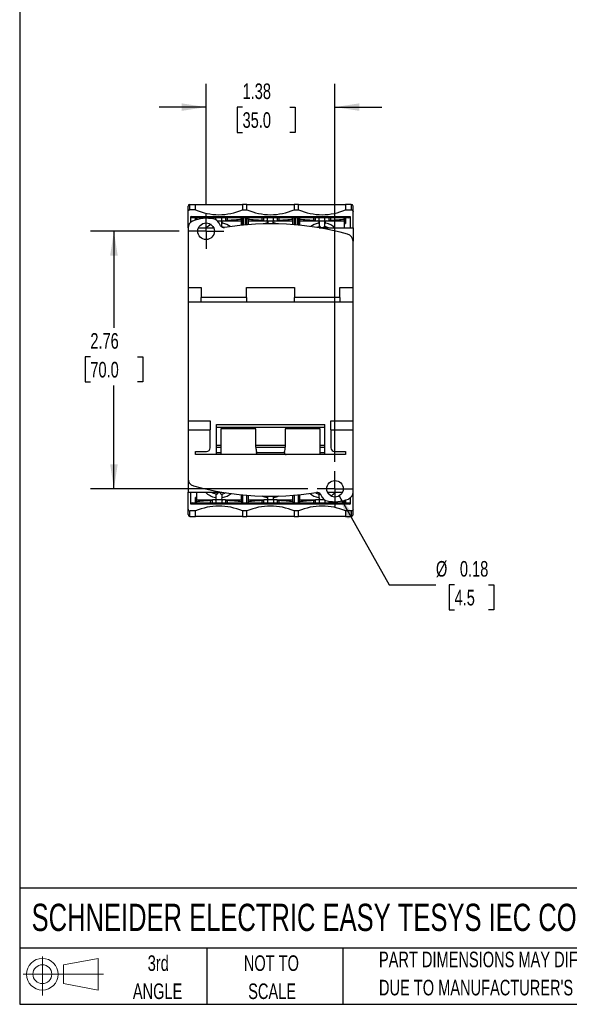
# Model space of a CAD drawing. Header units: inches. Extents: x 0.5 to 21.5, y 0.5 to 16.5.
# Tile 1 of 20: x 0.5 to 6.4, y 0.5 to 11. Entities that reach past the tile are written whole.
import ezdxf

# ---------------------------------------------------------------- set-up
doc = ezdxf.new("R2010")
doc.units = ezdxf.units.IN
doc.header["$LTSCALE"] = 2
doc.header["$MEASUREMENT"] = 0
doc.linetypes.add('CENTERX2', pattern=[0.8, 0.5, -0.1, 0.1, -0.1])
doc.layers.add('CENTER', color=40, linetype='CENTERX2')
doc.layers.add('SLD-DEFPOINTS', color=7, linetype='Continuous')
doc.layers.add('DIMENSIONS', color=140, linetype='Continuous', lineweight=25)
doc.layers.add('TEXT', color=140, linetype='Continuous', lineweight=25)
doc.styles.add('SLDTEXTSTYLE0', font='TXT', dxfattribs={"width": 0.7})
doc.dimstyles.new('SLDDIMSTYLE0', dxfattribs={"dimtxt": 0.169922, "dimasz": 0.26, "dimexe": 0, "dimexo": 0.0625, "dimgap": 0.04248, "dimtad": 0, "dimtih": 1, "dimtoh": 1, "dimrnd": 1e-09, "dimzin": 12, "dimdsep": 46, "dimtxsty": 'SLDTEXTSTYLE0', "dimsah": 1, "dimcen": 0.09, "dimadec": 0, "dimazin": 3, "dimtfac": 1, "dimtmove": 0, "dimatfit": 0, "dimfxl": 0, "dimfrac": 2, "dimtolj": 1, "dimtzin": 12, "dimarcsym": 0})
doc.dimstyles.new('SLDDIMSTYLE1', dxfattribs={"dimtxt": 0.169922, "dimasz": 0.26, "dimexe": 0, "dimexo": 0.0625, "dimgap": 0.04248, "dimtad": 0, "dimtih": 1, "dimtoh": 1, "dimrnd": 1e-09, "dimzin": 12, "dimdsep": 46, "dimtxsty": 'SLDTEXTSTYLE0', "dimsah": 1, "dimcen": 0.09, "dimadec": 0, "dimazin": 3, "dimtfac": 1, "dimtofl": 0, "dimtmove": 0, "dimatfit": 3, "dimfxl": 0, "dimfrac": 2, "dimtolj": 1, "dimtzin": 12, "dimarcsym": 0})
doc.dimstyles.new('SLDDIMSTYLE2', dxfattribs={"dimtxt": 0.169922, "dimasz": 0.26, "dimexe": 0, "dimexo": 0.0625, "dimgap": 0.04248, "dimtad": 0, "dimtih": 1, "dimtoh": 1, "dimrnd": 1e-09, "dimdsep": 46, "dimtxsty": 'SLDTEXTSTYLE0', "dimsah": 1, "dimcen": 0, "dimadec": 0, "dimazin": 2, "dimtfac": 1, "dimtofl": 0, "dimtmove": 0, "dimatfit": 3, "dimfxl": 0, "dimfrac": 2, "dimtolj": 1, "dimtzin": 12, "dimarcsym": 0})

# ---------------------------------------------------------------- blocks, each defined once
blk = doc.blocks.new('Block11')
at = {"color": 7, "linetype": 'Continuous', "lineweight": 18}
for p, q in [((0.204, 0.418), (0.204, 0)), ((0.431, 0.328), (0.801, 0.396)), ((0.431, 0.126), (0.431, 0.328)), ((0.801, 0.396), (0.801, 0.058)), ((0, 0.227), (0.856, 0.227)), ((0.431, 0.126), (0.801, 0.058))]:
    blk.add_line(p, q, dxfattribs=at)
for radius in [0.169, 0.101]:
    blk.add_circle((0.204, 0.227), radius, dxfattribs=at)
blk = doc.blocks.new('Block12')
at = {"layer": 'SLD-DEFPOINTS'}
blk.add_blockref('Block11', (0, 0), dxfattribs=at)
blk = doc.blocks.new('SW_NOTE_0_2')
at = {"layer": 'TEXT', "color": 0, "char_height": 0.16667, "attachment_point": 1, "style": 'SLDTEXTSTYLE0'}
for s, insert in [('PART DIMENSIONS MAY DIFFER SLIGHTLY', (0, 0.215)), ("DUE TO MANUFACTURER'S VARIANCES", (0, -0.086))]:
    blk.add_mtext(s, dxfattribs=dict(at, insert=insert))
blk = doc.blocks.new('SW_NOTE_0_3')
at = {"layer": 'TEXT', "color": 0, "char_height": 0.1667, "attachment_point": 2, "style": 'SLDTEXTSTYLE0'}
for s, insert in [('NOT TO', (0.414, 0.215)), ('SCALE', (0.422, -0.086))]:
    blk.add_mtext(s, dxfattribs=dict(at, insert=insert))
blk = doc.blocks.new('SW_NOTE_0_4')
at = {"layer": 'TEXT', "color": 0, "char_height": 0.1667, "attachment_point": 2, "style": 'SLDTEXTSTYLE0'}
for s, insert in [('3rd', (0.182, 0.215)), ('ANGLE', (0.175, -0.086))]:
    blk.add_mtext(s, dxfattribs=dict(at, insert=insert))
blk = doc.blocks.new('_D')
at = {"layer": 'DIMENSIONS'}
for p, q in [((2.492, 9.061), (2.492, 10.35)), ((3.87, 6.305), (3.87, 10.35)), ((2.492, 10.1), (1.992, 10.1)), ((2.882, 10.1), (2.825, 10.1)), ((2.825, 10.1), (2.825, 9.83)), ((3.387, 10.1), (3.444, 10.1)), ((3.444, 10.1), (3.444, 9.83)), ((3.87, 10.1), (4.37, 10.1)), ((2.825, 9.83), (2.882, 9.83)), ((3.444, 9.83), (3.387, 9.83))]:
    blk.add_line(p, q, dxfattribs=at)
for points in [[(2.492, 10.1), (2.232, 10.14), (2.232, 10.06)], [(3.87, 10.1), (4.13, 10.06), (4.13, 10.14)]]:
    blk.add_solid(points, dxfattribs=at)
at = {"layer": 'DIMENSIONS', "char_height": 0.1667, "attachment_point": 1, "style": 'SLDTEXTSTYLE0'}
for s, insert in [('1.38', (2.882, 10.353)), ('35.0', (2.882, 10.045))]:
    blk.add_mtext(s, dxfattribs=dict(at, insert=insert))
blk = doc.blocks.new('_D_1')
at = {"layer": 'DIMENSIONS'}
for p, q in [((2.203, 8.772), (1.257, 8.772)), ((1.507, 8.772), (1.507, 7.737)), ((1.255, 7.429), (1.198, 7.429)), ((1.198, 7.429), (1.198, 7.159)), ((1.76, 7.429), (1.817, 7.429)), ((1.817, 7.429), (1.817, 7.159)), ((1.198, 7.159), (1.255, 7.159)), ((1.507, 6.016), (1.507, 7.121)), ((1.817, 7.159), (1.76, 7.159)), ((3.581, 6.016), (1.257, 6.016))]:
    blk.add_line(p, q, dxfattribs=at)
for points in [[(1.507, 8.772), (1.467, 8.512), (1.547, 8.512)], [(1.507, 6.016), (1.547, 6.276), (1.467, 6.276)]]:
    blk.add_solid(points, dxfattribs=at)
at = {"layer": 'DIMENSIONS', "char_height": 0.1667, "attachment_point": 1, "style": 'SLDTEXTSTYLE0'}
for s, insert in [('2.76', (1.255, 7.682)), ('70.0', (1.255, 7.374))]:
    blk.add_mtext(s, dxfattribs=dict(at, insert=insert))
blk = doc.blocks.new('_D_2')
at = {"layer": 'DIMENSIONS'}
for p, q in [((3.913, 5.939), (4.449, 4.99)), ((4.449, 4.99), (4.949, 4.99)), ((5.148, 4.99), (5.091, 4.99)), ((5.091, 4.99), (5.091, 4.72)), ((5.511, 4.99), (5.568, 4.99)), ((5.568, 4.99), (5.568, 4.72)), ((5.091, 4.72), (5.148, 4.72)), ((5.568, 4.72), (5.511, 4.72))]:
    blk.add_line(p, q, dxfattribs=at)
blk.add_solid([(3.913, 5.939), (4.006, 5.693), (4.076, 5.732)], dxfattribs=at)
at = {"layer": 'DIMENSIONS', "char_height": 0.1667, "attachment_point": 1, "style": 'SLDTEXTSTYLE0'}
for s, insert in [('%%c', (4.949, 5.243)), ('0.18', (5.205, 5.243)), ('4.5', (5.148, 4.935))]:
    blk.add_mtext(s, dxfattribs=dict(at, insert=insert))
blk = doc.blocks.new('SW_CENTERMARKSYMBOL_0')
at = {"layer": 'CENTER', "color": 0}
for p, q in [((0, 0.1), (0, 0.189)), ((-0.1, 0), (-0.189, 0)), ((0, 0), (-0.1, 0)), ((0, 0), (0, 0.1)), ((0, 0), (0, -0.1)), ((0, 0), (0.1, 0)), ((0.1, 0), (0.189, 0)), ((0, -0.1), (0, -0.189))]:
    blk.add_line(p, q, dxfattribs=at)
blk = doc.blocks.new('SW_CENTERMARKSYMBOL_1')
at = {"layer": 'CENTER', "color": 0}
for p, q in [((0, 0.1), (0, 0.189)), ((-0.1, 0), (-0.189, 0)), ((0, 0), (-0.1, 0)), ((0, 0), (0, 0.1)), ((0, 0), (0, -0.1)), ((0, 0), (0.1, 0)), ((0.1, 0), (0.189, 0)), ((0, -0.1), (0, -0.189))]:
    blk.add_line(p, q, dxfattribs=at)

msp = doc.modelspace()

# ---------------------------------------------------------------- linework, layer by layer
for p, q in [((2.299, 8.808), (2.299, 8.981)), ((2.319, 9.002), (2.319, 9.059)), ((2.319, 9.059), (2.378, 9.059)), ((2.378, 9.002), (2.319, 9.002)), ((2.378, 9.002), (2.378, 9.059)), ((2.378, 9.059), (2.882, 9.059)), ((2.929, 9.059), (2.882, 9.059)), ((2.882, 9.059), (2.882, 9.002)), ((2.882, 9.002), (2.929, 9.002)), ((2.929, 9.002), (2.929, 9.059)), ((2.929, 9.059), (3.433, 9.059)), ((3.48, 9.059), (3.433, 9.059)), ((3.433, 9.059), (3.433, 9.002)), ((3.433, 9.002), (3.48, 9.002)), ((3.48, 9.002), (3.48, 9.059)), ((3.48, 9.059), (3.984, 9.059)), ((4.043, 9.059), (3.984, 9.059)), ((3.984, 9.059), (3.984, 9.002)), ((3.984, 9.002), (4.043, 9.002)), ((4.043, 9.059), (4.043, 9.002)), ((4.063, 8.807), (4.063, 8.981)), ((2.33, 8.93), (4.031, 8.93)), ((2.33, 8.914), (2.33, 8.93)), ((2.346, 8.914), (2.33, 8.93)), ((2.33, 8.871), (2.33, 8.914)), ((2.346, 8.914), (2.33, 8.914)), ((4.015, 8.914), (2.346, 8.914)), ((2.378, 8.892), (2.378, 8.914)), ((2.389, 8.914), (2.389, 8.902)), ((2.389, 8.902), (2.389, 8.895)), ((2.537, 8.914), (2.537, 8.906)), ((2.559, 8.905), (2.559, 8.914)), ((2.598, 8.894), (2.598, 8.914)), ((2.614, 8.882), (2.661, 8.882)), ((2.648, 8.831), (2.629, 8.864)), ((2.659, 8.82), (2.659, 8.882)), ((2.661, 8.882), (2.661, 8.914)), ((2.661, 8.882), (2.7, 8.882)), ((2.7, 8.914), (2.7, 8.882)), ((2.7, 8.882), (2.87, 8.882)), ((2.722, 8.89), (2.722, 8.914)), ((2.87, 8.902), (2.87, 8.914)), ((2.87, 8.835), (2.87, 8.902)), ((2.882, 8.914), (2.882, 8.837)), ((2.897, 8.838), (2.897, 8.914)), ((2.913, 8.914), (2.913, 8.839)), ((2.929, 8.841), (2.929, 8.914)), ((2.941, 8.902), (2.941, 8.914)), ((2.941, 8.902), (2.941, 8.842)), ((2.941, 8.882), (3.11, 8.882)), ((3.088, 8.914), (3.088, 8.89)), ((3.11, 8.882), (3.11, 8.914)), ((3.11, 8.882), (3.149, 8.882)), ((3.149, 8.882), (3.149, 8.914)), ((3.149, 8.882), (3.212, 8.882)), ((3.151, 8.882), (3.151, 8.851)), ((3.21, 8.851), (3.21, 8.882)), ((3.212, 8.882), (3.212, 8.914)), ((3.212, 8.882), (3.252, 8.882)), ((3.252, 8.914), (3.252, 8.882)), ((3.252, 8.882), (3.421, 8.882)), ((3.274, 8.89), (3.274, 8.914)), ((3.421, 8.902), (3.421, 8.914)), ((3.421, 8.842), (3.421, 8.902)), ((3.433, 8.914), (3.433, 8.841)), ((3.449, 8.839), (3.449, 8.914)), ((3.464, 8.914), (3.464, 8.838)), ((3.48, 8.837), (3.48, 8.914)), ((3.492, 8.902), (3.492, 8.914)), ((3.492, 8.902), (3.492, 8.835)), ((3.492, 8.882), (3.661, 8.882)), ((3.639, 8.914), (3.639, 8.89)), ((3.661, 8.882), (3.661, 8.914)), ((3.661, 8.882), (3.7, 8.882)), ((3.7, 8.882), (3.7, 8.914)), ((3.7, 8.882), (3.763, 8.882)), ((3.702, 8.882), (3.702, 8.82)), ((3.761, 8.82), (3.761, 8.882)), ((3.763, 8.882), (3.763, 8.914)), ((3.763, 8.882), (3.803, 8.882)), ((3.803, 8.914), (3.803, 8.882)), ((3.803, 8.882), (3.972, 8.882)), ((3.825, 8.89), (3.825, 8.914)), ((3.972, 8.902), (3.972, 8.914)), ((3.972, 8.856), (3.972, 8.902)), ((3.972, 8.807), (3.972, 8.856)), ((3.972, 8.856), (3.984, 8.856)), ((3.984, 8.914), (3.984, 8.856)), ((4.015, 8.914), (4.031, 8.93)), ((4.031, 8.914), (4.015, 8.914)), ((4.031, 8.93), (4.031, 8.914)), ((4.031, 8.914), (4.031, 8.807)), ((2.299, 8.808), (2.299, 8.17)), ((2.411, 8.807), (2.573, 8.807)), ((2.655, 8.821), (2.661, 8.82)), ((2.659, 8.82), (2.657, 8.821)), ((3.701, 8.807), (4.063, 8.807)), ((3.718, 8.809), (3.711, 8.822)), ((3.753, 8.822), (3.746, 8.809)), ((3.753, 8.821), (3.765, 8.819)), ((4.063, 8.807), (4.063, 8.665)), ((4.063, 8.17), (4.063, 8.665)), ((2.299, 8.17), (2.439, 8.17)), ((2.299, 8.17), (2.299, 8.016)), ((2.439, 8.17), (2.439, 8.063)), ((2.925, 8.17), (3.437, 8.17)), ((2.925, 8.063), (2.925, 8.17)), ((3.437, 8.17), (3.437, 8.063)), ((3.923, 8.17), (4.063, 8.17)), ((3.923, 8.063), (3.923, 8.17)), ((4.063, 8.016), (4.063, 8.17)), ((2.299, 8.016), (2.439, 8.016)), ((2.299, 8.016), (2.299, 6.744)), ((2.925, 8.063), (2.439, 8.063)), ((2.439, 8.016), (2.439, 8.063)), ((2.439, 8.016), (2.925, 8.016)), ((2.925, 8.063), (2.925, 8.016)), ((2.925, 8.016), (3.437, 8.016)), ((3.923, 8.063), (3.437, 8.063)), ((3.437, 8.016), (3.437, 8.063)), ((3.437, 8.016), (3.923, 8.016)), ((3.923, 8.063), (3.923, 8.016)), ((3.923, 8.016), (4.063, 8.016)), ((4.063, 6.744), (4.063, 8.016)), ((2.299, 6.744), (2.535, 6.744)), ((2.299, 6.744), (2.299, 6.648)), ((2.535, 6.744), (2.535, 6.648)), ((3.826, 6.744), (4.063, 6.744)), ((3.826, 6.648), (3.826, 6.744)), ((4.063, 6.648), (4.063, 6.744)), ((2.299, 6.648), (2.535, 6.648)), ((2.299, 6.648), (2.299, 6.123)), ((2.535, 6.455), (2.535, 6.648)), ((2.602, 6.705), (3.76, 6.705)), ((2.602, 6.674), (2.602, 6.705)), ((2.602, 6.674), (3.76, 6.674)), ((2.602, 6.483), (2.602, 6.674)), ((3.023, 6.658), (2.649, 6.658)), ((2.649, 6.658), (2.649, 6.483)), ((3.023, 6.483), (3.023, 6.658)), ((3.712, 6.658), (3.338, 6.658)), ((3.338, 6.658), (3.338, 6.483)), ((3.712, 6.483), (3.712, 6.658)), ((3.76, 6.674), (3.76, 6.705)), ((3.76, 6.483), (3.76, 6.674)), ((3.826, 6.648), (3.826, 6.455)), ((3.826, 6.648), (4.063, 6.648)), ((4.063, 5.98), (4.063, 6.648)), ((2.602, 6.483), (2.649, 6.483)), ((2.602, 6.463), (2.602, 6.483)), ((2.602, 6.463), (2.649, 6.463)), ((2.602, 6.403), (2.602, 6.463)), ((2.649, 6.483), (2.649, 6.463)), ((2.649, 6.463), (2.649, 6.403)), ((3.023, 6.483), (3.338, 6.483)), ((3.023, 6.463), (3.023, 6.483)), ((3.023, 6.461), (3.023, 6.463)), ((3.023, 6.463), (3.338, 6.463)), ((3.338, 6.483), (3.338, 6.463)), ((3.338, 6.463), (3.338, 6.461)), ((3.712, 6.483), (3.76, 6.483)), ((3.712, 6.463), (3.712, 6.483)), ((3.712, 6.463), (3.76, 6.463)), ((3.712, 6.403), (3.712, 6.463)), ((3.76, 6.463), (3.76, 6.483)), ((3.76, 6.403), (3.76, 6.463)), ((2.378, 6.416), (2.496, 6.416)), ((2.378, 6.383), (2.378, 6.416)), ((3.984, 6.383), (2.378, 6.383)), ((2.602, 6.383), (2.602, 6.403)), ((2.602, 6.403), (2.649, 6.403)), ((2.649, 6.403), (2.649, 6.383)), ((3.033, 6.403), (3.329, 6.403)), ((3.712, 6.403), (3.76, 6.403)), ((3.712, 6.383), (3.712, 6.403)), ((3.76, 6.383), (3.76, 6.403)), ((3.866, 6.416), (3.984, 6.416)), ((3.984, 6.416), (3.984, 6.383)), ((2.299, 6.123), (2.299, 5.981)), ((2.299, 5.981), (2.66, 5.981)), ((2.299, 5.799), (2.299, 5.981)), ((2.33, 5.867), (2.33, 5.981)), ((2.389, 5.924), (2.378, 5.924)), ((2.378, 5.867), (2.378, 5.924)), ((2.389, 5.981), (2.389, 5.924)), ((2.389, 5.924), (2.389, 5.878)), ((2.609, 5.96), (2.596, 5.961)), ((2.6, 5.915), (2.6, 5.96)), ((2.6, 5.898), (2.6, 5.905)), ((2.62, 5.979), (2.608, 5.959)), ((2.651, 5.959), (2.639, 5.979)), ((2.659, 5.96), (2.659, 5.915)), ((2.659, 5.905), (2.659, 5.898)), ((2.87, 5.878), (2.87, 5.953)), ((2.882, 5.952), (2.882, 5.867)), ((2.929, 5.867), (2.929, 5.948)), ((2.941, 5.947), (2.941, 5.878)), ((3.151, 5.915), (3.151, 5.938)), ((3.151, 5.898), (3.151, 5.905)), ((3.21, 5.938), (3.21, 5.915)), ((3.21, 5.905), (3.21, 5.898)), ((3.421, 5.878), (3.421, 5.947)), ((3.433, 5.948), (3.433, 5.867)), ((3.48, 5.867), (3.48, 5.952)), ((3.492, 5.953), (3.492, 5.878)), ((3.711, 5.959), (3.701, 5.96)), ((3.702, 5.915), (3.702, 5.96)), ((3.702, 5.898), (3.702, 5.905)), ((3.712, 5.961), (3.711, 5.959)), ((3.714, 5.957), (3.733, 5.924)), ((3.789, 5.981), (3.951, 5.981)), ((4.031, 5.917), (4.031, 5.867)), ((4.063, 5.799), (4.063, 5.98)), ((2.33, 5.851), (2.33, 5.867)), ((2.33, 5.867), (2.346, 5.867)), ((2.346, 5.867), (2.33, 5.851)), ((4.031, 5.851), (2.33, 5.851)), ((2.346, 5.867), (4.015, 5.867)), ((2.389, 5.898), (2.559, 5.898)), ((2.389, 5.878), (2.389, 5.867)), ((2.537, 5.89), (2.537, 5.867)), ((2.559, 5.867), (2.559, 5.898)), ((2.598, 5.898), (2.559, 5.898)), ((2.661, 5.898), (2.598, 5.898)), ((2.598, 5.898), (2.598, 5.867)), ((2.7, 5.898), (2.661, 5.898)), ((2.661, 5.898), (2.661, 5.867)), ((2.7, 5.898), (2.7, 5.867)), ((2.7, 5.898), (2.87, 5.898)), ((2.722, 5.867), (2.722, 5.89)), ((2.87, 5.878), (2.87, 5.867)), ((2.941, 5.898), (3.11, 5.898)), ((2.941, 5.878), (2.941, 5.867)), ((3.088, 5.89), (3.088, 5.867)), ((3.11, 5.867), (3.11, 5.898)), ((3.149, 5.898), (3.11, 5.898)), ((3.212, 5.898), (3.149, 5.898)), ((3.149, 5.898), (3.149, 5.867)), ((3.252, 5.898), (3.212, 5.898)), ((3.212, 5.898), (3.212, 5.867)), ((3.252, 5.898), (3.252, 5.867)), ((3.252, 5.898), (3.421, 5.898)), ((3.274, 5.867), (3.274, 5.89)), ((3.421, 5.878), (3.421, 5.867)), ((3.492, 5.898), (3.661, 5.898)), ((3.492, 5.878), (3.492, 5.867)), ((3.639, 5.89), (3.639, 5.867)), ((3.661, 5.867), (3.661, 5.898)), ((3.7, 5.898), (3.661, 5.898)), ((3.758, 5.898), (3.7, 5.898)), ((3.7, 5.898), (3.7, 5.867)), ((3.763, 5.895), (3.763, 5.867)), ((3.803, 5.883), (3.803, 5.867)), ((3.825, 5.867), (3.825, 5.882)), ((3.972, 5.878), (3.972, 5.893)), ((3.972, 5.867), (3.972, 5.878)), ((3.984, 5.896), (3.984, 5.867)), ((4.015, 5.867), (4.031, 5.851)), ((4.015, 5.867), (4.031, 5.867)), ((4.031, 5.867), (4.031, 5.851)), ((2.319, 5.721), (2.319, 5.779)), ((2.378, 5.779), (2.319, 5.779)), ((2.319, 5.721), (2.378, 5.721)), ((2.378, 5.721), (2.378, 5.779)), ((2.882, 5.721), (2.378, 5.721)), ((2.929, 5.779), (2.882, 5.779)), ((2.882, 5.779), (2.882, 5.721)), ((2.882, 5.721), (2.929, 5.721)), ((2.929, 5.721), (2.929, 5.779)), ((3.433, 5.721), (2.929, 5.721)), ((3.48, 5.779), (3.433, 5.779)), ((3.433, 5.779), (3.433, 5.721)), ((3.433, 5.721), (3.48, 5.721)), ((3.48, 5.721), (3.48, 5.779)), ((3.984, 5.721), (3.48, 5.721)), ((4.043, 5.779), (3.984, 5.779)), ((3.984, 5.779), (3.984, 5.721)), ((3.984, 5.721), (4.043, 5.721)), ((4.043, 5.779), (4.043, 5.721))]:
    msp.add_line(p, q)
for centre in [(2.492, 8.772), (3.87, 6.016)]:
    msp.add_circle(centre, 0.0886)
for centre, radius, start, end in [((2.319, 9.04), 0.0197, 90, 180), ((2.63, 9.579), 0.63, 246.4218, 293.5782), ((3.181, 9.579), 0.63, 246.4218, 293.5782), ((3.732, 9.579), 0.63, 246.4218, 293.5782), ((4.043, 9.04), 0.0197, 0, 90), ((2.378, 8.808), 0.0787, 112.0243, 180), ((2.496, 8.516), 0.394, 78.1347, 112.0243), ((2.561, 8.824), 0.0787, 30, 78.1347), ((2.674, 8.87), 0.0122, 90, 257.796), ((2.63, 8.666), 0.197, 52.6185, 77.796), ((3.181, 5.701), 3.15, 74.8386, 99.0058), ((3.181, 8.666), 0.197, 102.204, 110.5876), ((3.137, 8.87), 0.0122, 282.204, 90), ((3.225, 8.87), 0.0122, 90, 257.796), ((3.181, 8.666), 0.197, 69.4124, 77.796), ((3.732, 8.666), 0.197, 102.204, 127.827), ((3.688, 8.87), 0.0122, 282.204, 90), ((3.776, 8.87), 0.0122, 90, 257.796), ((3.732, 8.666), 0.197, 46.0545, 77.796), ((2.63, 8.666), 0.197, 115.6145, 133.9455), ((2.63, 8.666), 0.157, 111.8763, 115.8419), ((2.682, 8.851), 0.0394, 210, 279.0058), ((2.63, 8.666), 0.157, 67.9712, 79.2046), ((3.732, 8.666), 0.157, 100.7954, 111.7679), ((3.732, 8.668), 0.142, 79.1497, 100.8503), ((3.732, 8.666), 0.157, 64.1581, 79.2046), ((3.984, 8.665), 0.0787, 0, 74.8386), ((2.496, 6.455), 0.0394, 270, 0), ((3.181, 6.461), 0.157, 180, 199.0666), ((3.181, 6.461), 0.157, 340.9334, 0), ((3.866, 6.455), 0.0394, 180, 270), ((3.013, 6.403), 0.0197, 0, 19.0666), ((3.348, 6.403), 0.0197, 160.9334, 180), ((2.378, 6.123), 0.0787, 180, 254.8386), ((3.181, 9.087), 3.15, 254.8386, 279.0058), ((2.63, 6.115), 0.197, 222.8436, 258.8523), ((2.63, 6.115), 0.157, 238.2117, 259.2046), ((2.589, 5.91), 0.0118, 270, 336.6749), ((2.589, 5.91), 0.0118, 23.3251, 78.8523), ((2.63, 6.12), 0.142, 259.1497, 280.8503), ((2.63, 6.115), 0.157, 280.7954, 296.9342), ((2.67, 5.91), 0.0118, 101.1477, 156.6749), ((2.67, 5.91), 0.0118, 203.3251, 270), ((2.63, 6.115), 0.197, 281.1477, 310.9244), ((3.181, 6.115), 0.197, 243.343, 258.8523), ((3.14, 5.91), 0.0118, 270, 336.6749), ((3.14, 5.91), 0.0118, 23.3251, 78.8523), ((3.221, 5.91), 0.0118, 101.1477, 156.6749), ((3.221, 5.91), 0.0118, 203.3251, 270), ((3.181, 6.115), 0.197, 281.1477, 296.657), ((3.732, 6.115), 0.197, 229.0756, 258.8523), ((3.732, 6.115), 0.157, 243.0658, 259.2046), ((3.68, 5.937), 0.0394, 30, 99.0058), ((3.692, 5.91), 0.0118, 270, 336.6749), ((3.692, 5.91), 0.0118, 23.3251, 78.8523), ((3.801, 5.964), 0.0787, 210, 258.1347), ((3.866, 6.272), 0.394, 258.1347, 292.0243), ((3.732, 6.115), 0.157, 293.2784, 301.7883), ((3.732, 6.115), 0.197, 297.7983, 317.1564), ((3.984, 5.98), 0.0787, 292.0243, 0), ((2.63, 5.201), 0.63, 66.4218, 113.5782), ((3.181, 5.201), 0.63, 66.4218, 113.5782), ((3.732, 5.201), 0.63, 66.4218, 113.5782), ((2.319, 5.741), 0.0197, 180, 270), ((4.043, 5.741), 0.0197, 270, 0)]:
    msp.add_arc(centre, radius, start, end)
for centre, major_axis, start_param, end_param in [((2.63, 9.175), (0.787, 0), 4.402451, 4.426929), ((2.72, 8.897), (0.0197, 0), 3.141593, 4.830613), ((2.63, 9.175), (0.787, 0), 4.830613, 5.022327), ((3.181, 9.175), (0.787, 0), 4.402451, 4.594165), ((3.09, 8.897), (0.0197, 0), 4.594165, 6.283185), ((3.271, 8.897), (0.0197, 0), 3.141593, 4.830613), ((3.181, 9.175), (0.787, 0), 4.830613, 5.022327), ((3.732, 9.175), (0.787, 0), 4.402451, 4.594165), ((3.641, 8.897), (0.0197, 0), 4.594165, 6.283185), ((3.823, 8.897), (0.0197, 0), 3.141593, 4.830613), ((3.732, 9.175), (0.787, 0), 4.830613, 5.022327), ((2.63, 5.605), (0.787, 0), 1.68902, 1.880735), ((2.539, 5.883), (0.0197, 0), 0, 1.68902), ((2.72, 5.883), (0.0197, 0), 1.452572, 3.141593), ((2.63, 5.605), (0.787, 0), 1.260858, 1.452572), ((3.181, 5.605), (0.787, 0), 1.68902, 1.880735), ((3.09, 5.883), (0.0197, 0), 0, 1.68902), ((3.271, 5.883), (0.0197, 0), 1.452572, 3.141593), ((3.181, 5.605), (0.787, 0), 1.260858, 1.452572), ((3.732, 5.605), (0.787, 0), 1.68902, 1.880735), ((3.641, 5.883), (0.0197, 0), 0, 1.68902), ((3.732, 5.605), (0.787, 0), 1.260858, 1.320798)]:
    msp.add_ellipse(centre, major_axis=major_axis, ratio=0.36397, start_param=start_param, end_param=end_param)
for points, knots in [([(2.299, 8.981), (2.299, 8.983), (2.299, 8.987), (2.299, 8.993), (2.299, 8.999), (2.299, 9.004), (2.299, 9.009), (2.299, 9.013), (2.299, 9.018), (2.299, 9.022), (2.299, 9.026), (2.299, 9.03), (2.299, 9.035), (2.299, 9.038), (2.299, 9.039), (2.299, 9.04), (2.299, 9.04)], [0, 0, 0, 0, 0.055649, 0.111226, 0.166751, 0.222246, 0.277732, 0.33323, 0.388761, 0.444347, 0.500009, 0.600121, 0.700052, 0.799926, 0.899868, 1, 1, 1, 1]), ([(2.299, 8.981), (2.299, 8.986), (2.301, 8.992), (2.308, 8.999), (2.313, 9.002), (2.319, 9.002)], [0, 0, 0, 0, 0.5, 0.5, 1, 1, 1, 1]), ([(4.043, 9.002), (4.048, 9.002), (4.054, 8.999), (4.061, 8.992), (4.063, 8.986), (4.063, 8.981)], [0, 0, 0, 0, 0.5, 0.5, 1, 1, 1, 1]), ([(3.033, 6.403), (3.033, 6.4), (3.032, 6.397), (3.03, 6.392), (3.028, 6.39), (3.024, 6.387), (3.022, 6.385), (3.018, 6.384), (3.016, 6.383), (3.013, 6.383)], [0, 0, 0, 0, 0.25, 0.25, 0.5, 0.5, 0.75, 0.75, 1, 1, 1, 1]), ([(3.329, 6.403), (3.329, 6.4), (3.329, 6.397), (3.332, 6.392), (3.334, 6.39), (3.337, 6.387), (3.339, 6.385), (3.344, 6.384), (3.346, 6.383), (3.348, 6.383)], [0, 0, 0, 0, 0.25, 0.25, 0.5, 0.5, 0.75, 0.75, 1, 1, 1, 1]), ([(2.299, 5.741), (2.299, 5.741), (2.299, 5.741), (2.299, 5.741), (2.299, 5.742), (2.299, 5.743), (2.299, 5.745), (2.299, 5.747), (2.299, 5.749), (2.299, 5.752), (2.299, 5.756), (2.299, 5.762), (2.299, 5.769), (2.299, 5.778), (2.299, 5.788), (2.299, 5.796), (2.299, 5.799)], [0, 0, 0, 0, 0.055649, 0.111226, 0.166751, 0.222246, 0.277732, 0.33323, 0.388761, 0.444347, 0.500009, 0.600121, 0.700052, 0.799926, 0.899868, 1, 1, 1, 1]), ([(2.299, 5.799), (2.299, 5.794), (2.301, 5.789), (2.308, 5.781), (2.313, 5.779), (2.319, 5.779)], [0, 0, 0, 0, 0.5, 0.5, 1, 1, 1, 1]), ([(4.063, 5.799), (4.063, 5.794), (4.061, 5.789), (4.054, 5.781), (4.048, 5.779), (4.043, 5.779)], [0, 0, 0, 0, 0.5, 0.5, 1, 1, 1, 1])]:
    msp.add_open_spline(points, degree=3, knots=knots)
for points in [[(4.063, 8.981), (4.063, 9.02), (4.063, 9.04), (4.063, 9.04)], [(3.711, 8.822), (3.708, 8.821), (3.705, 8.821), (3.702, 8.82)], [(3.761, 8.82), (3.759, 8.821), (3.756, 8.821), (3.753, 8.822)], [(2.6, 5.96), (2.603, 5.959), (2.605, 5.959), (2.608, 5.959)], [(2.6, 5.905), (2.601, 5.908), (2.601, 5.912), (2.6, 5.915)], [(2.651, 5.959), (2.654, 5.959), (2.656, 5.959), (2.659, 5.96)], [(2.659, 5.915), (2.658, 5.912), (2.658, 5.908), (2.659, 5.905)], [(3.151, 5.905), (3.153, 5.908), (3.153, 5.912), (3.151, 5.915)], [(3.21, 5.915), (3.209, 5.912), (3.209, 5.908), (3.21, 5.905)], [(3.702, 5.96), (3.705, 5.959), (3.708, 5.959), (3.711, 5.959)], [(3.702, 5.915), (3.704, 5.912), (3.704, 5.908), (3.702, 5.905)], [(4.063, 5.741), (4.063, 5.741), (4.063, 5.76), (4.063, 5.799)]]:
    msp.add_open_spline(points, degree=3)
at = {"layer": 'TEXT'}
for p, q in [((0.5, 16.5), (0.5, 0.5)), ((21.5, 1.742), (0.5, 1.742)), ((21.5, 1.1), (0.5, 1.1)), ((2.5, 1.1), (2.5, 0.5)), ((3.954, 1.1), (3.954, 0.5)), ((0.5, 0.5), (21.5, 0.5))]:
    msp.add_line(p, q, dxfattribs=at)

# ---------------------------------------------------------------- block references
at = {"layer": 'CENTER'}
for name, p in [('SW_CENTERMARKSYMBOL_0', (2.492, 8.772)), ('SW_CENTERMARKSYMBOL_1', (3.87, 6.016))]:
    msp.add_blockref(name, p, dxfattribs=at)
at = {"layer": 'SLD-DEFPOINTS'}
msp.add_blockref('Block12', (0.538, 0.595), dxfattribs=at)
at = {"layer": 'TEXT'}
for name, p in [('SW_NOTE_0_2', (4.34, 0.848)), ('SW_NOTE_0_4', (1.799, 0.809)), ('SW_NOTE_0_3', (2.776, 0.809))]:
    msp.add_blockref(name, p, dxfattribs=at)

# ---------------------------------------------------------------- texts
at = {"layer": 'TEXT', "insert": (0.627, 1.576), "char_height": 0.29167, "attachment_point": 1, "style": 'SLDTEXTSTYLE0'}
msp.add_mtext('SCHNEIDER ELECTRIC EASY TESYS IEC CONTACTOR', dxfattribs=at)

# ---------------------------------------------------------------- dimensions: what is measured, and where the dimension line sits
at = {"layer": 'DIMENSIONS'}
dim = msp.add_linear_dim(base=(2.492, 10.1), p1=(3.87, 6.205), p2=(2.492, 8.961), dimstyle='SLDDIMSTYLE0', dxfattribs=at)
dim.commit()
dim.dimension.update_dxf_attribs({"geometry": '_D', "text_midpoint": (3.135, 10.1), "dimtype": 160})
dim = msp.add_linear_dim(base=(1.507, 6.016), p1=(2.303, 8.772), p2=(3.681, 6.016), angle=90, dimstyle='SLDDIMSTYLE1', dxfattribs=at)
dim.commit()
dim.dimension.update_dxf_attribs({"geometry": '_D_1', "text_midpoint": (1.507, 7.429), "dimtype": 160})
dim = msp.add_diameter_dim_2p(p1=(3.826, 6.093), p2=(3.913, 5.939), dimstyle='SLDDIMSTYLE2', dxfattribs=at)
dim.commit()
dim.dimension.update_dxf_attribs({"geometry": '_D_2', "text_midpoint": (5.33, 4.99), "dimtype": 163})

doc.saveas('drawing.dxf')
